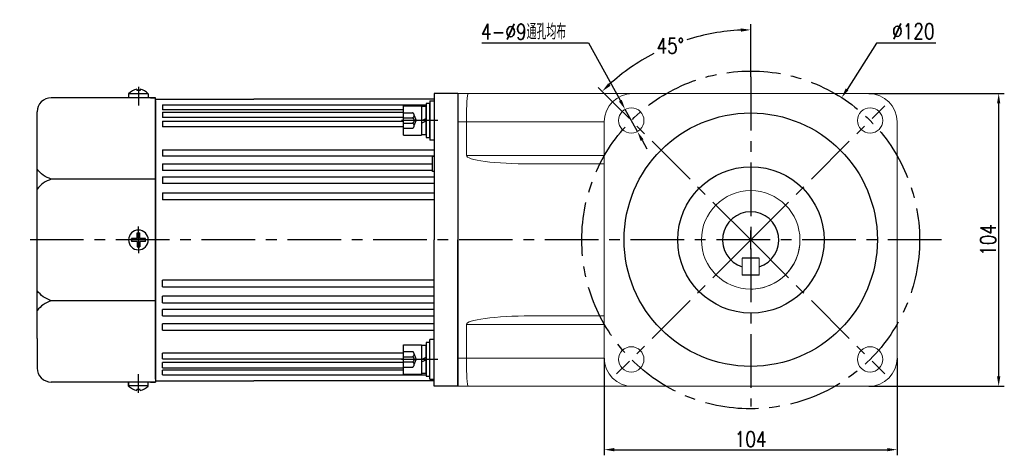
# Model space of a CAD drawing. Header units: inches. Extents: x 331 to 12887, y -474 to 4488.
# Tile 59 of 122: x 3554 to 3904, y 3814 to 3969. Entities that reach past the tile are written whole.
import ezdxf

# ---------------------------------------------------------------- set-up
doc = ezdxf.new("R2010")
doc.units = ezdxf.units.IN
doc.header["$LTSCALE"] = 10
doc.header["$MEASUREMENT"] = 0
doc.linetypes.add('CENTER', pattern=[10.16, 6.35, -1.27, 1.27, -1.27])
doc.linetypes.add('HIDDEN', pattern=[1.905, 1.27, -0.635])
for name, color, linetype in [('1轮廓实线层', 7, 'Continuous'), ('3中心线层', 1, 'CENTER'), ('4虚线层', 6, 'HIDDEN'), ('7标注层', 4, 'Continuous')]:
    doc.layers.add(name, color=color, linetype=linetype)
doc.styles.add('TH_GBDIM', font='romans.shx', dxfattribs={"width": 0.8, "bigfont": 'gbcbig.shx'})
doc.dimstyles.new('TH_GBDIM', dxfattribs={"dimtxt": 3.5, "dimasz": 2.5, "dimexe": 2, "dimexo": 0, "dimgap": 1, "dimtad": 1, "dimdec": 4, "dimdsep": 46, "dimtxsty": 'TH_GBDIM', "dimcen": 0.09, "dimclrd": 4, "dimclre": 4, "dimclrt": 3, "dimadec": 0, "dimazin": 0, "dimtfac": 1, "dimtdec": 4, "dimtmove": 0, "dimatfit": 3, "dimfxl": 1, "dimtzin": 0, "dimarcsym": 0})

# ---------------------------------------------------------------- blocks, each defined once
blk = doc.blocks.new('*D414')
at = {"layer": '7标注层', "color": 4, "lineweight": -2, "transparency": 16777216}
for p, q in [((3761.44, 3848.61), (3761.44, 3814.1)), ((3865.44, 3848.61), (3865.44, 3814.1)), ((3764.94, 3816.1), (3861.94, 3816.1))]:
    blk.add_line(p, q, dxfattribs=at)
at = {"layer": '7标注层', "color": 4, "transparency": 16777216}
for points in [[(3764.94, 3816.69), (3764.94, 3815.52), (3761.44, 3816.1)], [(3861.94, 3816.69), (3861.94, 3815.52), (3865.44, 3816.1)]]:
    blk.add_solid(points, dxfattribs=at)
at = {"layer": 'Defpoints', "color": 0, "transparency": 16777216}
for p in [(3761.44, 3848.61), (3865.44, 3848.61), (3865.44, 3816.1)]:
    blk.add_point(p, dxfattribs=at)
at = {"layer": '7标注层', "color": 3, "transparency": 16777216, "insert": (3813.44, 3819.85), "char_height": 5.5, "attachment_point": 5, "style": 'TH_GBDIM'}
blk.add_mtext('104', dxfattribs=at)
blk = doc.blocks.new('*D415')
at = {"layer": '7标注层', "color": 4, "lineweight": -2, "transparency": 16777216}
for p, q in [((3855.44, 3942.61), (3903.54, 3942.61)), ((3901.54, 3842.11), (3901.54, 3939.11)), ((3855.44, 3838.61), (3903.54, 3838.61))]:
    blk.add_line(p, q, dxfattribs=at)
at = {"layer": '7标注层', "color": 4, "transparency": 16777216}
for points in [[(3900.96, 3939.11), (3902.12, 3939.11), (3901.54, 3942.61)], [(3900.96, 3842.11), (3902.12, 3842.11), (3901.54, 3838.61)]]:
    blk.add_solid(points, dxfattribs=at)
at = {"layer": 'Defpoints', "color": 0, "transparency": 16777216}
for p in [(3855.44, 3942.61), (3901.54, 3942.61), (3855.44, 3838.61)]:
    blk.add_point(p, dxfattribs=at)
at = {"layer": '7标注层', "color": 3, "transparency": 16777216, "insert": (3897.79, 3890.61), "char_height": 5.5, "attachment_point": 5, "rotation": 90, "style": 'TH_GBDIM'}
blk.add_mtext('104', dxfattribs=at)
blk = doc.blocks.new('*D416')
at = {"layer": '7标注层', "color": 4, "lineweight": -2, "transparency": 16777216}
for p, q in [((3858.13, 3960.47), (3847.66, 3944.1)), ((3879.17, 3960.47), (3858.13, 3960.47)), ((3813.35, 3890.61), (3813.53, 3890.61)), ((3813.44, 3890.52), (3813.44, 3890.7))]:
    blk.add_line(p, q, dxfattribs=at)
at = {"layer": '7标注层', "color": 4, "transparency": 16777216}
blk.add_solid([(3847.16, 3944.41), (3848.15, 3943.78), (3845.77, 3941.15)], dxfattribs=at)
at = {"layer": 'Defpoints', "color": 0, "transparency": 16777216}
for p in [(3845.77, 3941.15), (3781.1, 3840.06)]:
    blk.add_point(p, dxfattribs=at)
at = {"layer": '7标注层', "color": 3, "transparency": 16777216, "insert": (3871.21, 3964.72), "char_height": 5.5, "attachment_point": 5, "style": 'TH_GBDIM'}
blk.add_mtext('{∅120}{}{}', dxfattribs=at)
blk = doc.blocks.new('*D417')
at = {"layer": '7标注层', "color": 4, "lineweight": -2, "transparency": 16777216}
for p, q in [((3717.92, 3960.63), (3755.81, 3960.63)), ((3755.81, 3960.63), (3767.15, 3940.04)), ((3773.18, 3929.09), (3768.84, 3936.98)), ((3774.87, 3926.03), (3776.56, 3922.96))]:
    blk.add_line(p, q, dxfattribs=at)
at = {"layer": '7标注层', "color": 4, "transparency": 16777216}
for points in [[(3767.66, 3940.32), (3766.64, 3939.76), (3768.84, 3936.98)], [(3775.38, 3926.31), (3774.36, 3925.74), (3773.18, 3929.09)]]:
    blk.add_solid(points, dxfattribs=at)
at = {"layer": 'Defpoints', "color": 0, "transparency": 16777216}
for p in [(3768.84, 3936.98), (3773.18, 3929.09)]:
    blk.add_point(p, dxfattribs=at)
at = {"layer": '7标注层', "color": 3, "transparency": 16777216, "insert": (3732.75, 3964.56), "char_height": 5.5, "attachment_point": 5, "style": 'TH_GBDIM'}
blk.add_mtext('{4-∅9}{}{}{通孔均布}', dxfattribs=at)
blk = doc.blocks.new('*D404')
at = {"layer": '7标注层', "color": 4, "lineweight": -2, "transparency": 16777216}
for p, q in [((3813.44, 3948.56), (3813.44, 3967.23)), ((3765.82, 3938.22), (3759.26, 3944.79))]:
    blk.add_line(p, q, dxfattribs=at)
for start, end in [(92.6876, 107.6751), (117.5, 132.3124)]:
    blk.add_arc((3813.44, 3890.61), 74.62, start, end, dxfattribs=at)
at = {"layer": '7标注层', "color": 4, "transparency": 16777216}
for points in [[(3809.92, 3965.73), (3809.95, 3964.56), (3813.44, 3965.23)], [(3763.61, 3945.37), (3762.8, 3946.21), (3760.67, 3943.37)]]:
    blk.add_solid(points, dxfattribs=at)
at = {"layer": 'Defpoints', "color": 0, "transparency": 16777216}
for p in [(3794.12, 3962.69), (3813.44, 3948.56), (3765.82, 3938.22), (3813.44, 3890.61), (3813.44, 3831.41)]:
    blk.add_point(p, dxfattribs=at)
at = {"layer": '7标注层', "color": 3, "transparency": 16777216, "insert": (3784.88, 3959.55), "char_height": 5.5, "attachment_point": 5, "style": 'TH_GBDIM'}
blk.add_mtext('45°', dxfattribs=at)

msp = doc.modelspace()

# ---------------------------------------------------------------- linework, layer by layer
for p, q in [((3592.43618, 3942.54255), (3592.43618, 3941.10721)), ((3599.43618, 3942.44815), (3592.43618, 3942.44815)), ((3595.33618, 3944.1354), (3595.33618, 3943.70721)), ((3596.53618, 3943.70721), (3595.33618, 3943.70721)), ((3596.53618, 3944.1354), (3596.53618, 3943.70721)), ((3599.43618, 3942.54255), (3599.43618, 3941.10721)), ((3709.43618, 3942.60721), (3709.43618, 3838.60721)), ((3601.93618, 3941.10721), (3564.93618, 3941.10721)), ((3600.18618, 3941.10721), (3601.93618, 3941.10721)), ((3601.93618, 3940.10721), (3601.93618, 3941.10721)), ((3601.93618, 3940.10721), (3601.93618, 3890.60721)), ((3559.93618, 3925.60721), (3559.93618, 3936.10721)), ((3559.93618, 3855.60721), (3559.93618, 3925.60721)), ((3601.93618, 3912.18845), (3564.93618, 3912.18845)), ((3601.93618, 3841.10721), (3601.93618, 3890.60721)), ((3816.43617, 3884.10721), (3810.43617, 3884.10721)), ((3816.43617, 3878.10721), (3810.43617, 3878.10721)), ((3601.93618, 3869.02596), (3564.93618, 3869.02596)), ((3559.93618, 3855.60721), (3559.93618, 3845.10721)), ((3709.43618, 3848.60721), (3709.43618, 3838.60721)), ((3601.93618, 3841.10721), (3601.93618, 3840.10721)), ((3601.93618, 3840.10721), (3564.93618, 3840.10721)), ((3592.43618, 3838.67186), (3592.43618, 3840.10721)), ((3592.43618, 3839.80445), (3592.43618, 3838.67186)), ((3599.43618, 3838.76626), (3592.43618, 3838.76626)), ((3596.53618, 3837.50721), (3595.33618, 3837.50721)), ((3595.33618, 3837.07901), (3595.33618, 3837.50721)), ((3596.53618, 3837.07901), (3596.53618, 3837.50721)), ((3599.43618, 3838.67186), (3599.43618, 3840.10721)), ((3600.18618, 3840.10721), (3601.93618, 3840.10721)), ((3600.18618, 3840.10721), (3601.93618, 3840.10721))]:
    msp.add_line(p, q)
at = {"linetype": 'Continuous', "lineweight": 15}
for p, q in [((3709.43618, 3942.60721), (3713.09655, 3942.60721)), ((3713.09655, 3942.60721), (3771.43617, 3942.60721)), ((3855.43617, 3942.60721), (3771.43617, 3942.60721)), ((3712.43617, 3932.60721), (3709.43618, 3932.60721)), ((3761.43618, 3932.60721), (3712.43617, 3932.60721)), ((3712.43617, 3920.60721), (3712.43617, 3932.60721)), ((3761.43618, 3932.60721), (3761.43618, 3848.60721)), ((3865.43617, 3848.60721), (3865.43617, 3932.60721)), ((3712.43617, 3920.60721), (3761.43618, 3920.60721)), ((3761.43618, 3917.60721), (3735.24967, 3917.60721)), ((3810.43617, 3884.10721), (3810.43617, 3878.10721)), ((3816.43617, 3878.10721), (3816.43617, 3884.10721)), ((3735.24967, 3863.60721), (3761.43618, 3863.60721)), ((3761.43618, 3860.60721), (3712.43617, 3860.60721)), ((3712.43617, 3860.60721), (3712.43617, 3848.60721)), ((3709.43618, 3848.60721), (3712.43617, 3848.60721)), ((3712.43617, 3848.60721), (3761.43618, 3848.60721)), ((3713.09655, 3838.60721), (3709.43618, 3838.60721)), ((3771.43617, 3838.60721), (3713.09655, 3838.60721)), ((3771.43617, 3838.60721), (3855.43617, 3838.60721))]:
    msp.add_line(p, q, dxfattribs=at)
at = {"color": 7, "linetype": 'Continuous', "lineweight": 15}
msp.add_line((3709.43618, 3848.60655), (3709.43618, 3838.6072), dxfattribs=at)
at = {"linetype": 'Continuous', "lineweight": 15}
for centre, radius in [((3771.00977, 3933.03361), 4.5), ((3855.86258, 3933.03361), 4.5), ((3813.43617, 3890.60721), 17.5), ((3813.43617, 3890.60721), 17.5), ((3771.00977, 3848.1808), 4.5), ((3855.86258, 3848.1808), 4.5)]:
    msp.add_circle(centre, radius, dxfattribs=at)
for centre, radius, start, end in [((3596.89607, 3937.85906), 6.46728, 103.957243, 133.5991462), ((3594.97628, 3937.85906), 6.46728, 46.4008538, 76.042757), ((3564.93618, 3936.10721), 5, 90, 180), ((3813.43617, 3890.60721), 10, 287.4576013, 252.5423947), ((3564.93618, 3845.10721), 5, 180, 270), ((3596.89607, 3843.35535), 6.46728, 226.4008538, 256.042757), ((3594.97628, 3843.35535), 6.46728, 283.957243, 313.5991462)]:
    msp.add_arc(centre, radius, start, end)
for centre, radius, start, end in [((3771.43617, 3932.60721), 10, 90, 180), ((3855.43617, 3932.60721), 10, 0, 90), ((3813.43617, 3890.60721), 17.5, 292.4427042, 0), ((3813.43617, 3890.60721), 17.5, 270, 292.4427042), ((3771.43617, 3848.60721), 10, 180, 270), ((3855.43617, 3848.60721), 10, 270, 0)]:
    msp.add_arc(centre, radius, start, end, dxfattribs=at)
for centre, major_axis, ratio, start_param, end_param in [((3713.09655, 3932.60721), (0, 10), 0.066037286, 0, 1.570796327), ((3735.24967, 3920.60721), (-22.8135, 0), 0.131501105, 0, 1.570796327), ((3735.24967, 3860.60721), (22.8135, 0), 0.131501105, 1.570796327, 3.141592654), ((3713.09655, 3848.60721), (0, 10), 0.066037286, 1.570796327, 3.141592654)]:
    msp.add_ellipse(centre, major_axis=major_axis, ratio=ratio, start_param=start_param, end_param=end_param, dxfattribs=at)
for points in [[(3564.93618, 3912.18845), (3562.08103, 3913.60405), (3559.93618, 3915.69364)], [(3564.93618, 3912.18845), (3562.08103, 3910.77284), (3559.93618, 3908.68325)], [(3564.93618, 3869.02596), (3562.08103, 3870.44157), (3559.93618, 3872.53116)], [(3564.93618, 3869.02596), (3562.08103, 3867.61036), (3559.93618, 3865.52077)]]:
    msp.add_spline(points, degree=3)
at = {"layer": '1轮廓实线层'}
for p, q in [((3700.93618, 3942.60721), (3700.93618, 3932.60721)), ((3709.43618, 3942.60721), (3700.93618, 3942.60721)), ((3709.43618, 3942.60721), (3709.43618, 3890.60721)), ((3709.43618, 3942.60721), (3709.43618, 3838.6072)), ((3709.43618, 3942.60721), (3709.43618, 3890.60721)), ((3709.43618, 3942.60721), (3709.43618, 3890.60721)), ((3601.93618, 3940.60721), (3636.93618, 3940.60721)), ((3601.93618, 3890.60721), (3601.93618, 3940.60721)), ((3700.93618, 3940.60721), (3636.93618, 3940.60721)), ((3699.43618, 3939.03361), (3698.15618, 3939.03361)), ((3698.15618, 3939.03361), (3698.15618, 3936.39361)), ((3699.43618, 3940.03361), (3699.43618, 3926.03361)), ((3699.43618, 3940.03361), (3700.93618, 3940.03361)), ((3699.43618, 3936.39361), (3699.43618, 3939.03361)), ((3604.43618, 3938.53623), (3698.15618, 3938.53623)), ((3604.43618, 3938.53623), (3604.43618, 3936.82372)), ((3690.07618, 3936.82372), (3604.43618, 3936.82372)), ((3604.43618, 3936.00459), (3690.07618, 3936.00459)), ((3604.43618, 3936.00459), (3604.43618, 3934.154)), ((3690.07618, 3927.83361), (3690.07618, 3938.23361)), ((3690.07618, 3938.23361), (3696.47618, 3938.23361)), ((3696.47618, 3938.23361), (3696.47618, 3927.83361)), ((3696.47618, 3937.95361), (3696.47618, 3928.11361)), ((3698.15618, 3937.95361), (3696.47618, 3937.95361)), ((3698.15618, 3928.11361), (3698.15618, 3937.95361)), ((3698.15618, 3936.39361), (3698.15618, 3929.67361)), ((3699.43618, 3929.67361), (3699.43618, 3936.39361)), ((3690.07618, 3934.154), (3604.43618, 3934.154)), ((3604.43618, 3932.81481), (3690.07618, 3932.81481)), ((3604.43618, 3932.81481), (3604.43618, 3930.83509)), ((3696.47618, 3933.03361), (3698.15618, 3933.75738)), ((3696.47618, 3932.12891), (3698.15618, 3932.85267)), ((3700.93618, 3932.60721), (3700.93618, 3890.60721)), ((3690.07618, 3930.83509), (3604.43618, 3930.83509)), ((3698.15618, 3929.67361), (3698.15618, 3927.03361)), ((3699.43618, 3927.03361), (3699.43618, 3929.67361)), ((3690.07618, 3927.83361), (3696.47618, 3927.83361)), ((3696.47618, 3928.11361), (3698.15618, 3928.11361)), ((3698.15618, 3927.03361), (3699.43618, 3927.03361)), ((3700.93618, 3926.03361), (3699.43618, 3926.03361)), ((3604.43618, 3922.64028), (3700.93618, 3922.64028)), ((3604.43618, 3922.64028), (3604.43618, 3920.39572)), ((3700.93618, 3920.39572), (3604.43618, 3920.39572)), ((3700.43618, 3920.30721), (3700.93618, 3920.30721)), ((3700.43618, 3914.90721), (3700.43618, 3920.30721)), ((3604.43618, 3917.60911), (3700.43558, 3917.60911)), ((3604.43618, 3917.60911), (3604.43618, 3915.27969)), ((3700.43618, 3915.27969), (3604.43618, 3915.27969)), ((3700.93618, 3914.90721), (3700.43618, 3914.90721)), ((3604.43618, 3912.98812), (3700.93618, 3912.98812)), ((3604.43618, 3912.98812), (3604.43618, 3910.59872)), ((3700.93618, 3910.59872), (3604.43618, 3910.59872)), ((3604.43618, 3907.30806), (3700.93618, 3907.30806)), ((3604.43618, 3907.30806), (3604.43618, 3904.8645)), ((3700.93618, 3904.8645), (3604.43618, 3904.8645)), ((3595.43618, 3891.10721), (3593.43618, 3891.10721)), ((3593.43618, 3890.60721), (3593.43618, 3891.10721)), ((3593.43618, 3890.60721), (3593.43618, 3890.10721)), ((3595.43618, 3890.10721), (3593.43618, 3890.10721)), ((3595.43618, 3891.10721), (3595.43618, 3893.10721)), ((3595.43618, 3893.10721), (3596.43618, 3893.10721)), ((3595.43618, 3890.10721), (3595.43618, 3888.10721)), ((3596.43618, 3891.10721), (3596.43618, 3893.10721)), ((3598.43618, 3891.10721), (3596.43618, 3891.10721)), ((3598.43618, 3890.10721), (3596.43618, 3890.10721)), ((3596.43618, 3890.10721), (3596.43618, 3888.10721)), ((3598.43618, 3890.10721), (3598.43618, 3891.10721)), ((3601.93618, 3890.60721), (3601.93618, 3840.60721)), ((3700.93618, 3848.60721), (3700.93618, 3890.60721)), ((3709.43618, 3838.60721), (3709.43618, 3890.60721)), ((3709.43618, 3838.60721), (3709.43618, 3890.60721)), ((3709.43618, 3838.60721), (3709.43618, 3890.60721)), ((3595.43618, 3888.10721), (3596.43618, 3888.10721)), ((3604.43618, 3873.90636), (3604.43618, 3876.34991)), ((3700.93618, 3876.34991), (3604.43618, 3876.34991)), ((3604.43618, 3873.90636), (3700.93618, 3873.90636)), ((3604.43618, 3868.22629), (3604.43618, 3870.61569)), ((3700.93618, 3870.61569), (3604.43618, 3870.61569)), ((3604.43618, 3868.22629), (3700.93618, 3868.22629)), ((3604.43618, 3863.6053), (3604.43618, 3865.93473)), ((3700.93618, 3865.93473), (3604.43618, 3865.93473)), ((3604.43618, 3863.6053), (3700.93618, 3863.6053)), ((3695.87212, 3863.6053), (3700.43558, 3863.6053)), ((3604.43618, 3858.57413), (3604.43618, 3860.81869)), ((3700.93618, 3860.81869), (3604.43618, 3860.81869)), ((3604.43618, 3858.57413), (3700.93618, 3858.57413)), ((3695.89642, 3858.57413), (3700.93618, 3858.57413)), ((3700.93618, 3860.81869), (3695.90233, 3860.81869)), ((3700.93618, 3855.1808), (3699.43618, 3855.1808)), ((3699.43618, 3841.1808), (3699.43618, 3855.1808)), ((3690.07618, 3842.9808), (3690.07618, 3853.3808)), ((3690.07618, 3853.3808), (3696.47618, 3853.3808)), ((3696.47618, 3853.3808), (3696.47618, 3842.9808)), ((3696.47618, 3853.1008), (3696.47618, 3843.2608)), ((3698.15618, 3853.1008), (3696.47618, 3853.1008)), ((3699.43618, 3854.1808), (3698.15618, 3854.1808)), ((3698.15618, 3854.1808), (3698.15618, 3851.5408)), ((3698.15618, 3843.2608), (3698.15618, 3853.1008)), ((3698.15618, 3851.5408), (3698.15618, 3844.8208)), ((3699.43618, 3851.5408), (3699.43618, 3854.1808)), ((3699.43618, 3844.8208), (3699.43618, 3851.5408)), ((3604.43618, 3848.3996), (3604.43618, 3850.37932)), ((3690.07618, 3850.37932), (3604.43618, 3850.37932)), ((3604.43618, 3848.3996), (3690.07618, 3848.3996)), ((3696.47618, 3848.1808), (3698.15618, 3848.90457)), ((3696.47618, 3847.27609), (3698.15618, 3847.99986)), ((3700.93618, 3838.60721), (3700.93618, 3848.60721)), ((3604.43618, 3845.20983), (3604.43618, 3847.06042)), ((3690.07618, 3847.06042), (3604.43618, 3847.06042)), ((3604.43618, 3845.20983), (3690.07618, 3845.20983)), ((3604.43618, 3842.67818), (3604.43618, 3844.3907)), ((3690.07618, 3844.3907), (3604.43618, 3844.3907)), ((3698.15618, 3844.8208), (3698.15618, 3842.1808)), ((3699.43618, 3842.1808), (3699.43618, 3844.8208)), ((3604.43618, 3842.67818), (3698.15618, 3842.67818)), ((3690.07618, 3842.9808), (3696.47618, 3842.9808)), ((3696.47618, 3843.2608), (3698.15618, 3843.2608)), ((3698.15618, 3842.1808), (3699.43618, 3842.1808)), ((3699.43618, 3841.1808), (3700.93618, 3841.1808)), ((3601.93618, 3840.60721), (3636.93618, 3840.60721)), ((3700.93618, 3840.60721), (3636.93618, 3840.60721)), ((3700.93618, 3840.60721), (3695.89557, 3840.60721)), ((3709.43618, 3838.60721), (3700.93618, 3838.60721))]:
    msp.add_line(p, q, dxfattribs=at)
for centre, radius in [((3813.43617, 3890.69721), 45), ((3813.52617, 3890.60721), 26)]:
    msp.add_circle(centre, radius, dxfattribs=at)
for start, end in [(0, 180), (180, 0)]:
    msp.add_arc((3595.93618, 3890.60721), 3.5, start, end, dxfattribs=at)
at = {"layer": '3中心线层', "ltscale": 0.3}
for p, q in [((3813.43617, 3948.556), (3813.43617, 3831.40739)), ((3813.43617, 3890.60721), (3765.8209, 3938.22248)), ((3813.43617, 3890.60721), (3861.05145, 3938.22248)), ((3881.25966, 3890.60719), (3553.73371, 3890.60719)), ((3813.43617, 3890.60721), (3765.8209, 3842.99193)), ((3813.43617, 3890.60721), (3861.05145, 3842.99193))]:
    msp.add_line(p, q, dxfattribs=at)
at = {"layer": '3中心线层'}
for p, q in [((3595.93618, 3944.93117), (3595.93618, 3938.31028)), ((3702.28812, 3933.03361), (3689.43618, 3933.03361)), ((3595.93618, 3889.55431), (3595.93618, 3895.33551)), ((3813.42489, 3893.91849), (3813.42489, 3887.31849)), ((3595.93618, 3891.6601), (3595.93618, 3885.8789)), ((3702.28812, 3848.1808), (3689.43618, 3848.1808)), ((3595.93618, 3836.28325), (3595.93618, 3842.90413))]:
    msp.add_line(p, q, dxfattribs=at)
at = {"layer": '3中心线层', "ltscale": 0.3}
msp.add_circle((3813.43617, 3890.60721), 60, dxfattribs=at)
at = {"layer": '4虚线层'}
for p, q in [((3690.07618, 3935.77761), (3693.27618, 3935.77761)), ((3690.07618, 3933.94828), (3693.27618, 3933.94828)), ((3690.07618, 3932.11895), (3693.27618, 3932.11895)), ((3693.91618, 3934.86295), (3694.59618, 3933.03361)), ((3693.91618, 3931.20428), (3694.59618, 3933.03361)), ((3690.07618, 3930.28961), (3693.27618, 3930.28961)), ((3690.07618, 3850.9248), (3693.27618, 3850.9248)), ((3690.07618, 3849.09547), (3693.27618, 3849.09547)), ((3693.91618, 3850.01013), (3694.59618, 3848.1808)), ((3693.91618, 3846.35147), (3694.59618, 3848.1808)), ((3690.07618, 3847.26613), (3693.27618, 3847.26613)), ((3690.07618, 3845.4368), (3693.27618, 3845.4368))]:
    msp.add_line(p, q, dxfattribs=at)
for centre in [(3692.94257, 3934.86295), (3692.94257, 3933.03361), (3692.94257, 3931.20428), (3692.94257, 3850.01013), (3692.94257, 3848.1808), (3692.94257, 3846.35147)]:
    msp.add_arc(centre, 0.97361, 290.0383846, 69.9616154, dxfattribs=at)

# ---------------------------------------------------------------- dimensions: what is measured, and where the dimension line sits
at = {"layer": '7标注层'}
for p1, p2, text, override, picture, middle in [((3773.18031, 3929.09169), (3768.83922, 3936.97553), '{4-<>}{}{}{通孔均布}', {"dimtxt": 5.5, "dimasz": 3.5, "dimgap": 1, "dimtad": 1, "dimjust": 0, "dimtoh": 1, "dimdec": 4, "dimlfac": 1, "dimse1": 0, "dimse2": 0, "dimsd1": 0, "dimsd2": 0, "dimadec": 4}, '*D417', (3732.74791, 3960.63104)), ((3781.10338, 3840.06425), (3845.76897, 3941.15016), '{<>}{}{}', {"dimtxt": 5.5, "dimasz": 3.5, "dimgap": 1.5, "dimtih": 1, "dimtoh": 1, "dimdec": 0, "dimtofl": 0}, '*D416', (3871.20723, 3960.46724))]:
    dim = msp.add_diameter_dim_2p(p1=p1, p2=p2, text=text, dimstyle='TH_GBDIM', override=override, dxfattribs=at)
    dim.commit()
    dim.dimension.update_dxf_attribs({"geometry": picture, "text_midpoint": middle, "dimtype": 163})
dim = msp.add_angular_dim_2l(base=(3794.12256, 3962.6866), line1=((3813.43617, 3890.60721), (3765.8209, 3938.22248)), line2=((3813.43617, 3948.556), (3813.43617, 3831.40739)), dimstyle='TH_GBDIM', override={"dimtxt": 5.5, "dimasz": 3.5, "dimgap": 1.5, "dimtih": 1, "dimtoh": 1, "dimdec": 0, "dimtofl": 0}, dxfattribs=at)
dim.commit()
dim.dimension.update_dxf_attribs({"geometry": '*D404', "text_midpoint": (3784.87954, 3959.54902)})
dim = msp.add_linear_dim(base=(3901.53996, 3942.60721), p1=(3855.43617, 3838.60721), p2=(3855.43617, 3942.60721), angle=90, dimstyle='TH_GBDIM', override={"dimtxt": 5.5, "dimasz": 3.5, "dimadec": 4}, dxfattribs=at)
dim.commit()
dim.dimension.update_dxf_attribs({"geometry": '*D415', "text_midpoint": (3901.53996, 3890.60721), "dimtype": 160})
dim = msp.add_linear_dim(base=(3865.43617, 3816.10436), p1=(3761.43617, 3848.60721), p2=(3865.43617, 3848.60721), dimstyle='TH_GBDIM', override={"dimtxt": 5.5, "dimasz": 3.5, "dimadec": 4}, dxfattribs=at)
dim.commit()
dim.dimension.update_dxf_attribs({"geometry": '*D414', "text_midpoint": (3813.43617, 3819.85436)})

doc.saveas('drawing.dxf')
